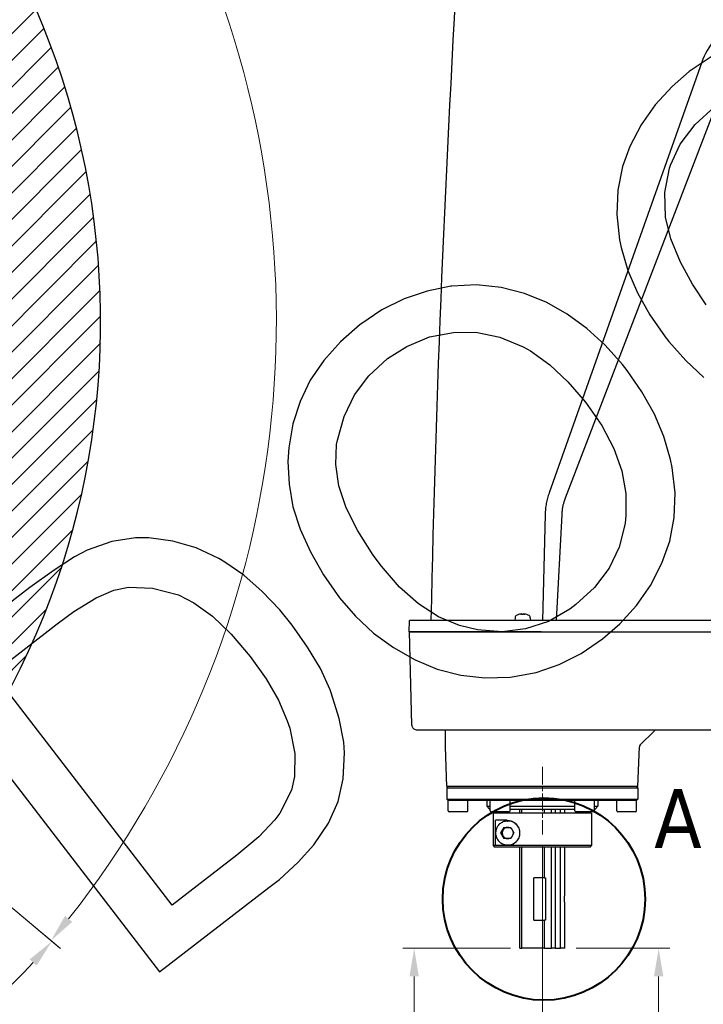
# Model space of a CAD drawing. Header units: millimetres. Extents: x 14 to 2347, y 26 to 1654.
# Tile 47 of 61: x 780 to 1023, y 599 to 949. Entities that reach past the tile are written whole.
import ezdxf

# ---------------------------------------------------------------- set-up
doc = ezdxf.new("R2010")
doc.units = ezdxf.units.MM
doc.header["$LTSCALE"] = 4
doc.linetypes.add('CHAIN', pattern=[0.3543, 0.2362, -0.0295, 0.0591, -0.0295])
doc.linetypes.add('LONG_DASH_DOTTED', pattern=[0.3001, 0.2362, -0.0295, 0.0049, -0.0295])
doc.layers.get('0').update_dxf_attribs({"lineweight": 25})
for name, color, linetype, lineweight in [('中心線(ISO)', 7, 'LONG_DASH_DOTTED', 9), ('可見邊線(ISO)', 7, 'Continuous', 30), ('標註(ISO)', 7, 'Continuous', 9), ('草圖幾何圖形(ISO)', 7, 'Continuous', 30), ('詳圖圓直線(ISO)', 7, 'Continuous', 40)]:
    doc.layers.add(name, color=color, linetype=linetype, lineweight=lineweight)
doc.layers.add('填充線', color=7, linetype='Continuous', lineweight=9, true_color=0x1e1e47)
doc.styles.add('temp', font='txt')
doc.styles.add('標示文字 (ISO)', font='tahoma.ttf')
doc.dimstyles.new('工研院N500', dxfattribs={"dimscale": 4, "dimtxt": 3, "dimasz": 2.5, "dimexe": 1, "dimexo": 1, "dimgap": 0.762, "dimtad": 1, "dimdec": 3, "dimrnd": 1e-08, "dimdsep": 46, "dimtxsty": 'temp', "dimcen": 0.09, "dimdle": 10, "dimclrd": 1, "dimclre": 1, "dimclrt": 7, "dimazin": 2, "dimtfac": 0.666667, "dimtdec": 3, "dimtmove": 0, "dimatfit": 3, "dimfxl": 1, "dimtolj": 1, "dimlwd": 15, "dimlwe": 15, "dimarcsym": 0})

# ---------------------------------------------------------------- blocks, each defined once
blk = doc.blocks.new('圖框 A2')
at = {"color": 9, "true_color": 0xc0c0c0}
for p, q in [((256.387, 233.873), (254.426, 232.57)), ((254.426, 232.57), (252.891, 231.25)), ((252.891, 231.25), (251.393, 229.614)), ((251.393, 229.614), (250.149, 227.828)), ((254.945, 227.867), (256.69, 229.452)), ((250.149, 227.828), (249.141, 225.914)), ((253.629, 226.129), (254.945, 227.867)), ((249.141, 225.914), (248.502, 224.146)), ((252.762, 224.255), (253.629, 226.129)), ((248.502, 224.146), (248.07, 222.021)), ((252.667, 223.975), (252.762, 224.255)), ((252.252, 221.828), (252.667, 223.975)), ((248.07, 222.021), (247.983, 219.851)), ((252.318, 219.638), (252.252, 221.828)), ((247.983, 219.851), (248.236, 217.598)), ((252.786, 217.688), (252.318, 219.638)), ((248.236, 217.598), (248.381, 216.917)), ((253.648, 215.629), (252.786, 217.688)), ((248.381, 216.917), (248.975, 214.892)), ((254.7, 213.681), (253.648, 215.629)), ((248.975, 214.892), (249.809, 212.914)), ((235.524, 213.601), (233.33, 213.496)), ((237.696, 213.377), (235.524, 213.601)), ((255.941, 211.845), (254.7, 213.681)), ((231.111, 213.063), (229.072, 212.355)), ((233.231, 213.489), (231.111, 213.063)), ((233.33, 213.496), (233.231, 213.489)), ((239.79, 212.852), (237.696, 213.377)), ((241.751, 212.052), (239.79, 212.852)), ((249.809, 212.914), (250.916, 210.939)), ((229.072, 212.355), (227.095, 211.384)), ((243.583, 211.015), (241.751, 212.052)), ((227.095, 211.384), (225.216, 210.109)), ((245.326, 209.737), (243.583, 211.015)), ((225.173, 210.076), (223.417, 208.551)), ((225.216, 210.109), (225.173, 210.076)), ((250.916, 210.939), (252.279, 208.99)), ((231.322, 208.985), (233.458, 209.389)), ((233.458, 209.389), (235.447, 209.404)), ((235.447, 209.404), (237.572, 208.972)), ((246.962, 208.239), (245.326, 209.737)), ((223.417, 208.551), (221.935, 206.893)), ((229.322, 208.135), (231.322, 208.985)), ((237.572, 208.972), (239.659, 208.097)), ((252.279, 208.99), (252.596, 208.579)), ((252.596, 208.579), (254.109, 206.883)), ((227.604, 207.053), (229.322, 208.135)), ((239.659, 208.097), (240.314, 207.739)), ((240.314, 207.739), (242.023, 206.505)), ((248.492, 206.521), (246.962, 208.239)), ((221.935, 206.893), (220.734, 205.141)), ((225.946, 205.535), (227.604, 207.053)), ((254.109, 206.883), (255.723, 205.368)), ((242.023, 206.505), (243.638, 204.99)), ((248.892, 206.002), (248.492, 206.521)), ((250.222, 204.096), (248.892, 206.002)), ((220.734, 205.141), (219.846, 203.25)), ((224.673, 203.83), (225.946, 205.535)), ((243.638, 204.99), (245.196, 203.19)), ((251.329, 202.121), (250.222, 204.096)), ((219.846, 203.25), (219.177, 201.253)), ((223.742, 201.906), (224.673, 203.83)), ((245.196, 203.19), (245.213, 203.169)), ((245.213, 203.169), (246.638, 201.095)), ((223.157, 199.801), (223.742, 201.906)), ((252.162, 200.143), (251.329, 202.121)), ((219.177, 201.253), (218.822, 199.117)), ((246.638, 201.095), (247.718, 199.065)), ((223.068, 199.423), (223.157, 199.801)), ((252.751, 198.08), (252.162, 200.143)), ((218.822, 199.117), (218.744, 197.92)), ((222.993, 197.641), (223.068, 199.423)), ((247.718, 199.065), (248.432, 197.064)), ((218.744, 197.92), (218.852, 195.9)), ((252.913, 197.378), (252.751, 198.08)), ((223.274, 195.754), (222.993, 197.641)), ((248.432, 197.064), (248.796, 195.069)), ((253.166, 195.124), (252.913, 197.378)), ((218.852, 195.9), (219.194, 193.888)), ((223.916, 193.801), (223.274, 195.754)), ((248.796, 195.069), (248.799, 193.14)), ((253.096, 192.933), (253.166, 195.124)), ((219.194, 193.888), (219.832, 191.897)), ((224.953, 191.738), (223.916, 193.801)), ((248.799, 193.14), (248.721, 192.391)), ((252.685, 190.824), (253.096, 192.933)), ((219.832, 191.897), (220.737, 189.871)), ((226.308, 189.576), (224.953, 191.738)), ((248.721, 192.391), (248.196, 190.297)), ((205.2, 191.109), (203.074, 190.782)), ((206.369, 191.113), (205.2, 191.109)), ((208.514, 190.835), (206.369, 191.113)), ((210.598, 190.233), (208.514, 190.835)), ((251.984, 188.87), (252.685, 190.824)), ((200.909, 190.011), (199.78, 189.418)), ((203.074, 190.782), (200.909, 190.011)), ((212.615, 189.27), (210.598, 190.233)), ((248.196, 190.297), (247.291, 188.428)), ((199.78, 189.418), (197.954, 188.253)), ((213.122, 188.97), (212.615, 189.27)), ((220.737, 189.871), (221.894, 187.831)), ((227.058, 188.602), (226.308, 189.576)), ((197.954, 188.253), (195.805, 186.701)), ((214.82, 187.796), (213.122, 188.97)), ((228.666, 186.737), (227.058, 188.602)), ((247.291, 188.428), (245.996, 186.707)), ((250.966, 186.88), (251.984, 188.87)), ((216.444, 186.358), (214.82, 187.796)), ((221.894, 187.831), (223.324, 185.795)), ((195.805, 186.701), (186.521, 179.551)), ((201.684, 185.782), (203.254, 186.474)), ((203.254, 186.474), (204.573, 186.731)), ((204.573, 186.731), (206.705, 186.649)), ((206.705, 186.649), (209.002, 186.039)), ((230.362, 185.251), (228.666, 186.737)), ((245.996, 186.707), (244.338, 185.189)), ((249.721, 185.094), (250.966, 186.88)), ((199.716, 184.576), (201.684, 185.782)), ((209.002, 186.039), (210.393, 185.352)), ((218.022, 184.711), (216.444, 186.358)), ((223.324, 185.795), (224.749, 184.169)), ((210.393, 185.352), (212.03, 184.165)), ((219.132, 183.36), (218.022, 184.711)), ((232.142, 184.105), (230.362, 185.251)), ((243.797, 184.772), (241.904, 183.694)), ((244.338, 185.189), (243.797, 184.772)), ((248.245, 183.474), (249.721, 185.094)), ((198.228, 183.465), (199.716, 184.576)), ((212.03, 184.165), (213.712, 182.564)), ((224.749, 184.169), (226.363, 182.654)), ((233.987, 183.32), (232.142, 184.105)), ((192.558, 179.098), (198.228, 183.465)), ((220.495, 181.41), (219.132, 183.36)), ((235.593, 182.936), (233.987, 183.32)), ((239.87, 183.023), (237.791, 182.767)), ((241.904, 183.694), (239.87, 183.023)), ((246.726, 182.132), (248.245, 183.474)), ((213.712, 182.564), (215.381, 180.575)), ((226.363, 182.654), (228.144, 181.371)), ((237.791, 182.767), (235.593, 182.936)), ((244.825, 180.841), (246.726, 182.132)), ((221.629, 179.491), (220.495, 181.41)), ((228.144, 181.371), (230.065, 180.265)), ((215.381, 180.575), (216.8, 178.599)), ((242.849, 179.87), (244.825, 180.841)), ((186.521, 179.551), (207.32, 152.544)), ((222.494, 177.606), (221.629, 179.491)), ((230.065, 180.265), (232.004, 179.448)), ((232.004, 179.448), (234.115, 178.901)), ((240.809, 179.162), (242.849, 179.87)), ((208.441, 158.475), (192.558, 179.098)), ((216.8, 178.599), (217.895, 176.684)), ((234.115, 178.901), (236.265, 178.661)), ((236.265, 178.661), (238.493, 178.722)), ((238.493, 178.722), (238.694, 178.774)), ((238.694, 178.774), (240.809, 179.162)), ((222.596, 177.34), (222.494, 177.606)), ((223.313, 175.065), (222.596, 177.34)), ((217.895, 176.684), (218.689, 174.848)), ((223.701, 172.95), (223.313, 175.065)), ((218.689, 174.848), (218.916, 174.195)), ((218.916, 174.195), (219.365, 171.955)), ((223.773, 172.006), (223.701, 172.95)), ((219.365, 171.955), (219.331, 169.895)), ((223.666, 169.683), (223.773, 172.006)), ((219.331, 169.895), (219.057, 168.684)), ((223.211, 167.677), (223.666, 169.683)), ((219.057, 168.684), (218.012, 166.639)), ((222.356, 165.743), (223.211, 167.677)), ((218.012, 166.639), (217.566, 166.054)), ((217.566, 166.054), (216.143, 164.544)), ((221.036, 163.831), (222.356, 165.743)), ((216.143, 164.544), (214.197, 162.908)), ((219.668, 162.295), (221.036, 163.831)), ((214.197, 162.908), (208.441, 158.475)), ((217.989, 160.76), (219.668, 162.295)), ((217.058, 160.043), (217.989, 160.76)), ((207.32, 152.544), (217.058, 160.043))]:
    blk.add_line(p, q, dxfattribs=at)
blk = doc.blocks.new('_DotSmall')
at = {"color": 0, "linetype": 'ByBlock', "const_width": 0.5}
blk.add_lwpolyline([(-0.0625, 0, 1), (0.0625, 0, 1)], format="xyb", close=True, dxfattribs=at)
blk = doc.blocks.new('*D41')
at = {"layer": 'Defpoints', "color": 0, "linetype": 'Continuous', "transparency": 16777216}
for p in [(1165.45, 675.84), (965.45, 659.04), (1165.45, 403.04)]:
    blk.add_point(p, dxfattribs=at)
at = {"layer": '標註(ISO)', "color": 1, "linetype": 'Continuous', "lineweight": 15, "transparency": 16777216}
for p, q in [((1165.45, 671.84), (1165.45, 399.04)), ((965.45, 655.04), (965.45, 399.04)), ((975.45, 403.04), (1165.45, 403.04))]:
    blk.add_line(p, q, dxfattribs=at)
at = {"layer": '標註(ISO)', "color": 1, "linetype": 'Continuous', "transparency": 16777216}
blk.add_solid([(975.45, 404.7), (975.45, 401.37), (965.45, 403.04)], dxfattribs=at)
at = {"layer": '標註(ISO)', "color": 1, "linetype": 'Continuous', "lineweight": 15, "transparency": 16777216, "xscale": 10, "yscale": 10, "zscale": 10}
blk.add_blockref('_DotSmall', (1165.45, 403.04), dxfattribs=at)
at = {"layer": '標註(ISO)', "color": 7, "linetype": 'Continuous', "lineweight": 18, "transparency": 16777216, "insert": (1053.29, 419.44), "char_height": 12, "attachment_point": 1, "style": 'temp'}
blk.add_mtext('\\A1;200', dxfattribs=at)
blk = doc.blocks.new('*D47')
at = {"layer": 'Defpoints', "color": 0, "linetype": 'Continuous', "transparency": 16777216}
for p in [(973.45, 618.54), (1006.82, 618.54), (1301.45, 494.04)]:
    blk.add_point(p, dxfattribs=at)
at = {"layer": '標註(ISO)', "color": 1, "linetype": 'Continuous', "lineweight": 15, "transparency": 16777216}
for p, q in [((977.45, 618.54), (1010.82, 618.54)), ((1006.82, 494.04), (1006.82, 608.54)), ((1297.45, 494.04), (1002.82, 494.04))]:
    blk.add_line(p, q, dxfattribs=at)
at = {"layer": '標註(ISO)', "color": 1, "linetype": 'Continuous', "transparency": 16777216}
blk.add_solid([(1005.15, 608.54), (1008.48, 608.54), (1006.82, 618.54)], dxfattribs=at)
at = {"layer": '標註(ISO)', "color": 1, "linetype": 'Continuous', "lineweight": 15, "transparency": 16777216, "xscale": 10, "yscale": 10, "zscale": 10, "rotation": 270}
blk.add_blockref('_DotSmall', (1006.82, 494.04), dxfattribs=at)
at = {"layer": '標註(ISO)', "color": 7, "linetype": 'Continuous', "lineweight": 18, "transparency": 16777216, "insert": (990.18, 538.88), "char_height": 12, "attachment_point": 1, "rotation": 90, "style": 'temp'}
blk.add_mtext('\\A1;124.5', dxfattribs=at)
blk = doc.blocks.new('*D48')
at = {"layer": 'Defpoints', "color": 0, "linetype": 'Continuous', "transparency": 16777216}
for p in [(958.17, 618.54), (919.87, 468.54), (957.45, 468.54)]:
    blk.add_point(p, dxfattribs=at)
at = {"layer": '標註(ISO)', "color": 1, "linetype": 'Continuous', "lineweight": 15, "transparency": 16777216}
for p, q in [((954.17, 618.54), (915.87, 618.54)), ((919.87, 608.54), (919.87, 478.54)), ((953.45, 468.54), (915.87, 468.54))]:
    blk.add_line(p, q, dxfattribs=at)
at = {"layer": '標註(ISO)', "color": 1, "linetype": 'Continuous', "transparency": 16777216}
for points in [[(918.2, 608.54), (921.53, 608.54), (919.87, 618.54)], [(918.2, 478.54), (921.53, 478.54), (919.87, 468.54)]]:
    blk.add_solid(points, dxfattribs=at)
at = {"layer": '標註(ISO)', "color": 7, "linetype": 'Continuous', "lineweight": 18, "transparency": 16777216, "insert": (903.23, 496.31), "char_height": 12, "attachment_point": 1, "rotation": 90, "style": 'temp'}
blk.add_mtext('\\A1;\\f新細明體|b0|i0;\\H12.0000;J3 stroke=150', dxfattribs=at)
blk = doc.blocks.new('2dDetail0')
at = {"layer": '詳圖圓直線(ISO)'}
blk.add_circle((113.139, 158.607), 8.993, dxfattribs=at)
at = {"layer": '詳圖圓直線(ISO)', "insert": (122.933, 163.133), "char_height": 5.25, "attachment_point": 7, "style": '標示文字 (ISO)'}
blk.add_mtext('A', dxfattribs=at)
blk = doc.blocks.new('*D75')
at = {"layer": 'Defpoints', "color": 0, "linetype": 'Continuous', "transparency": 16777216}
for p in [(528.15, 981.46), (870.28, 861.45), (528.15, 841.52), (635.61, 751.35)]:
    blk.add_point(p, dxfattribs=at)
at = {"layer": '標註(ISO)', "color": 1, "linetype": 'Continuous', "lineweight": 15, "transparency": 16777216}
for p, q in [((528.15, 985.46), (528.15, 1188.23)), ((638.68, 748.78), (793.75, 618.66))]:
    blk.add_line(p, q, dxfattribs=at)
blk.add_arc((528.15, 841.52), 342.71, 321.6719, 88.3281, dxfattribs=at)
at = {"layer": '標註(ISO)', "color": 1, "linetype": 'Continuous', "transparency": 16777216}
for points in [[(538.13, 1182.42), (538.18, 1185.75), (528.15, 1184.23)], [(798.29, 627.93), (795.7, 630.04), (790.68, 621.23)]]:
    blk.add_solid(points, dxfattribs=at)
at = {"layer": '標註(ISO)', "color": 7, "linetype": 'Continuous', "lineweight": 18, "transparency": 16777216, "insert": (847.89, 1005.57), "char_height": 12, "attachment_point": 1, "rotation": 295, "style": 'temp'}
blk.add_mtext('\\A1;130°', dxfattribs=at)
blk = doc.blocks.new('*D79')
at = {"layer": 'Defpoints', "color": 0, "linetype": 'Continuous', "transparency": 16777216}
for p in [(635.61, 751.35), (637.22, 750), (598.37, 706.96), (600.39, 551.59)]:
    blk.add_point(p, dxfattribs=at)
at = {"layer": '標註(ISO)', "color": 1, "linetype": 'Continuous', "lineweight": 15, "transparency": 16777216}
for p, q in [((640.29, 747.43), (794.06, 618.4)), ((595.8, 703.9), (502.66, 592.9))]:
    blk.add_line(p, q, dxfattribs=at)
blk.add_arc((635.61, 751.35), 202.84, 232.825, 317.175, dxfattribs=at)
at = {"layer": '標註(ISO)', "color": 1, "linetype": 'Continuous', "transparency": 16777216}
for points in [[(783.13, 614.57), (785.63, 612.37), (791, 620.97)], [(512.01, 588.43), (514.09, 591.03), (505.23, 595.97)]]:
    blk.add_solid(points, dxfattribs=at)
at = {"layer": '標註(ISO)', "color": 7, "linetype": 'Continuous', "lineweight": 18, "transparency": 16777216, "insert": (643.57, 545.37), "char_height": 12, "attachment_point": 1, "rotation": 5, "style": 'temp'}
blk.add_mtext('\\A1;90°', dxfattribs=at)

msp = doc.modelspace()

# ---------------------------------------------------------------- hatches: boundary and pattern name
at = {"layer": '填充線'}
h = msp.add_hatch(dxfattribs=at)
h.set_pattern_fill('ANSI31', color=256, scale=53.34, style=0)
h.set_pattern_definition([(45, (-13.047, 389.5956), (-4.714634, 4.714634), [])])
edge = h.paths.add_edge_path()
edge.add_arc((421.12008, 751.35132), 140, 73.4166874, 220)
edge.add_arc((528.3663, 841.34159), 280, -40, 220, ccw=False)
edge.add_arc((635.61252, 751.35132), 140, 320, 466.5833126)
edge.add_arc((528.3663, 841.34159), 80.5, 33.2916563, 146.7083437)

# ---------------------------------------------------------------- linework, layer by layer
at = {"layer": '中心線(ISO)', "linetype": 'CHAIN', "ltscale": 6.667144}
msp.add_line((965.45406, 683.03585), (965.45406, 659.03585), dxfattribs=at)
at = {"layer": '可見邊線(ISO)'}
for p, q in [((1022.14838, 933.60672), (967.87135, 780.4894)), ((1031.92421, 930.62949), (973.57734, 778.63069)), ((966.4433, 772.79197), (965.45328, 735.03586)), ((972.3414, 772.81608), (970.36143, 735.03586)), ((955.74052, 736.02403), (955.65406, 735.03586)), ((957.0422, 737.22097), (957.02482, 737.22097)), ((958.7808, 737.22097), (958.12732, 737.22097)), ((958.25142, 737.38821), (958.26606, 737.22097)), ((958.6567, 737.38821), (958.64207, 737.22097)), ((959.88331, 737.22097), (959.86593, 737.22097)), ((961.16761, 736.02403), (961.25406, 735.03586)), ((918.15092, 731.03587), (918.2519, 735.03586)), ((1077.91902, 735.03586), (964.98384, 735.03586)), ((919.06958, 697.9835), (918.20407, 731.03585)), ((920.20372, 731.03585), (920.20373, 731.03587)), ((964.98384, 731.03587), (1077.9075, 731.03587)), ((965.02543, 731.03585), (1077.96063, 731.03585)), ((1078.2758, 696.03585), (965.3406, 696.03585)), ((1000.23918, 690.82097), (1005.16117, 695.74296)), ((931.45406, 676.03585), (930.96123, 690.14876)), ((999.45406, 676.03585), (999.9469, 690.14876)), ((931.95406, 676.03585), (931.45406, 675.53585)), ((999.45406, 676.03585), (931.45406, 676.03585)), ((998.95406, 676.03585), (999.45406, 675.53585)), ((931.45406, 675.53585), (999.45406, 675.53585)), ((931.45406, 675.53585), (931.45406, 671.53585)), ((999.45406, 675.53585), (999.45406, 671.53585)), ((931.45406, 671.53585), (999.45406, 671.53585)), ((931.95406, 671.03585), (931.45406, 671.53585)), ((948.70406, 671.03585), (931.95406, 671.03585)), ((931.95406, 667.43585), (931.95406, 671.03585)), ((938.95406, 667.43585), (938.95406, 671.03585)), ((945.70406, 671.03585), (945.70406, 669.03585)), ((945.70406, 669.03585), (946.95406, 669.03585)), ((946.70406, 668.03585), (945.70406, 669.03585)), ((946.95406, 667.43585), (946.95406, 671.03585)), ((982.20406, 671.03585), (948.70406, 671.03585)), ((953.95406, 667.43585), (953.95406, 671.03585)), ((953.95406, 669.03585), (976.95406, 669.03585)), ((976.95406, 667.43585), (976.95406, 671.03585)), ((998.95406, 671.03585), (982.20406, 671.03585)), ((983.95406, 667.43585), (983.95406, 671.03585)), ((983.95406, 669.03585), (985.20406, 669.03585)), ((984.20406, 668.03585), (985.20406, 669.03585)), ((985.20406, 671.03585), (985.20406, 669.03585)), ((991.95406, 667.43585), (991.95406, 671.03585)), ((998.95406, 671.03585), (999.45406, 671.53585)), ((998.95406, 667.43585), (998.95406, 671.03585)), ((938.55406, 667.03585), (932.35406, 667.03585)), ((946.70406, 668.03585), (946.95406, 668.03585)), ((953.55406, 667.03585), (947.35406, 667.03585)), ((982.95406, 666.53585), (947.95431, 666.53585)), ((947.95431, 666.53585), (947.95431, 664.53585)), ((953.95406, 668.03585), (976.95406, 668.03585)), ((957.45406, 666.53585), (957.45406, 668.03585)), ((957.49223, 666.53585), (957.49223, 668.03585)), ((958.16865, 666.53585), (958.16865, 668.03585)), ((966.2346, 666.53585), (966.2346, 668.03585)), ((968.75902, 666.53585), (968.75902, 668.03585)), ((970.11094, 666.53585), (970.11094, 668.03585)), ((971.95894, 666.53585), (971.95894, 668.03585)), ((973.45406, 666.53585), (973.45406, 668.03585)), ((983.55406, 667.03585), (977.35406, 667.03585)), ((982.95406, 666.53585), (982.95406, 664.53585)), ((983.95406, 668.03585), (984.20406, 668.03585)), ((998.55406, 667.03585), (992.35406, 667.03585)), ((947.95431, 664.53585), (947.95431, 655.03585)), ((948.80101, 655.03585), (948.80101, 664.03585)), ((952.98407, 664.03585), (948.80101, 664.03585)), ((953.06812, 663.78585), (953.23716, 663.78585)), ((982.95406, 664.53585), (982.95406, 655.03585)), ((950.74157, 659.53585), (951.89546, 661.53585)), ((951.89546, 657.53585), (950.74157, 659.53585)), ((950.85801, 659.53585), (950.74157, 659.53585)), ((950.85801, 659.53585), (951.43496, 660.53585)), ((951.43496, 658.53585), (950.85801, 659.53585)), ((951.43496, 660.53585), (952.0119, 661.53585)), ((952.0119, 657.53585), (951.43496, 658.53585)), ((951.89546, 661.53585), (954.20323, 661.53585)), ((954.20323, 661.53585), (955.35711, 659.53585)), ((955.35711, 659.53585), (954.20323, 657.53585)), ((947.95431, 655.03585), (948.45443, 654.53585)), ((948.80101, 655.03585), (947.95431, 655.03585)), ((952.98407, 655.03585), (948.80101, 655.03585)), ((954.20323, 657.53585), (951.89546, 657.53585)), ((982.95406, 655.03585), (952.98407, 655.03585)), ((953.06812, 655.28585), (953.23716, 655.28585)), ((982.45406, 654.53585), (982.95406, 655.03585)), ((982.45406, 654.53585), (948.45443, 654.53585)), ((957.45406, 618.53585), (957.45406, 654.53585)), ((957.49223, 618.53585), (957.49223, 654.53585)), ((958.16865, 618.53585), (958.16865, 654.53585)), ((966.2346, 643.53585), (966.2346, 654.53585)), ((968.75902, 618.53585), (968.75902, 654.53585)), ((970.11094, 618.53585), (970.11094, 654.53585)), ((971.95894, 618.53585), (971.95894, 654.53585)), ((973.45406, 637.53585), (973.45406, 654.53585)), ((966.2346, 643.53585), (962.41433, 643.53585)), ((962.41433, 628.53585), (962.41433, 643.53585)), ((966.2346, 643.53585), (966.62163, 643.53585)), ((966.62163, 643.53585), (966.62163, 628.53585)), ((973.45406, 618.53585), (973.45406, 634.53585)), ((962.41433, 628.53585), (966.2346, 628.53585)), ((966.2346, 618.53585), (966.2346, 628.53585)), ((966.62163, 628.53585), (966.2346, 628.53585)), ((957.49223, 618.53585), (957.45406, 618.53585)), ((957.49223, 618.53585), (958.16865, 618.53585)), ((966.2346, 618.53585), (958.16865, 618.53585)), ((966.2346, 618.53585), (968.75902, 618.53585)), ((970.11094, 618.53585), (968.75902, 618.53585)), ((970.11094, 618.53585), (971.95894, 618.53585)), ((973.45406, 618.53585), (971.95894, 618.53585))]:
    msp.add_line(p, q, dxfattribs=at)
for centre, radius, start, end in [((956.93595, 735.91944), 1.2, 113.5471372, 175), ((958.45406, 732.43586), 5, 107.1011383, 113.5471372), ((957.02482, 737.08137), 0.1396, 90, 107.1011383), ((959.88331, 737.08137), 0.1396, 72.8988617, 90), ((958.45406, 732.43586), 5, 66.4528628, 72.8988617), ((959.97217, 735.91944), 1.2, 5, 66.4528628), ((1005.86828, 695.03585), 1, 90, 135), ((929.96184, 690.11386), 1, 2, 7.1496214), ((1000.94629, 690.11386), 1, 135, 178), ((932.35406, 667.43585), 0.4, 180, 270), ((938.55406, 667.43585), 0.4, 270, 0), ((947.35406, 667.43585), 0.4, 180, 270), ((953.55406, 667.43585), 0.4, 270, 0), ((977.35406, 667.43585), 0.4, 180, 270), ((983.55406, 667.43585), 0.4, 270, 0), ((992.35406, 667.43585), 0.4, 180, 270), ((998.55406, 667.43585), 0.4, 270, 0)]:
    msp.add_arc(centre, radius, start, end, dxfattribs=at)
for centre, major_axis, ratio, start_param, end_param in [((958.3852, 732.46742), (2.07777, 4.5334), 0.97787644, 0.566475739, 0.720411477), ((957.99121, 732.56366), (1.31632, 4.76714), 0.757863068, 0.324226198, 0.446309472), ((959.01184, 732.56366), (-1.10454, 4.82061), 0.628879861, 6.25801552, 6.380098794), ((957.86025, 737.64644), (0.13091, -0.95571), 0.095977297, 1.278733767, 1.297120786), ((958.80818, 732.46742), (-0.44271, 4.96718), 0.190161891, 0.128185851, 0.282121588), ((958.09994, 732.46742), (0.44271, 4.96718), 0.190161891, 6.001063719, 6.154999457), ((958.91691, 732.56366), (-1.31632, 4.76714), 0.757863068, 5.836875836, 5.958959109), ((959.04787, 737.64644), (0.13091, 0.95571), 0.095977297, 1.84447186, 1.862858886), ((957.89628, 732.56366), (1.10454, 4.82061), 0.628879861, 6.186271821, 6.308355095), ((958.52292, 732.46742), (2.07777, -4.5334), 0.97787644, 2.421181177, 2.575116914), ((953.23716, 659.53585), (0, 4.25), 0.999294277, 5.503343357, 6.283185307), ((953.16579, 659.53585), (0, -2), 0.999294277, 4.188790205, 5.235987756), ((953.16579, 659.53585), (0, 2), 0.999294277, 0, 1.047197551), ((953.16579, 659.53585), (0, -2), 0.999294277, 5.235987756, 6.283185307), ((953.16579, 659.53585), (0, 2), 0.999294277, 5.555009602, 6.283185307), ((953.16579, 659.53585), (0, 2), 0.999294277, 4.507812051, 4.91696591), ((953.16579, 659.53585), (0, -2), 0.999294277, 0, 0.728175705), ((953.23716, 659.53585), (0, -4.25), 0.999294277, 0, 0.779841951)]:
    msp.add_ellipse(centre, major_axis=major_axis, ratio=ratio, start_param=start_param, end_param=end_param, dxfattribs=at)
for points in [[(935.816, 979.954), (931.00007, 897.65861), (927.5123, 816.29044), (925.84263, 735.03586)], [(958.12001, 737.2148), (958.12219, 737.21887), (958.12484, 737.22097), (958.12732, 737.22097)], [(958.7808, 737.22097), (958.78329, 737.22097), (958.78594, 737.21887), (958.78812, 737.2148)]]:
    msp.add_open_spline(points, degree=3, dxfattribs=at)
for points, knots in [([(1033.77197, 947.21899), (1031.08599, 945.7583), (1028.68504, 943.81445), (1024.70875, 939.15873), (1023.17046, 936.49003), (1022.14838, 933.60672)], [-1.836601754, -1.836601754, -1.836601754, -1.836601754, -0.917800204, -0.917800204, 0, 0, 0, 0]), ([(967.87135, 780.4894), (967.65246, 779.8719), (967.45792, 779.24603), (967.11845, 777.98037), (966.97366, 777.34113), (966.73462, 776.05267), (966.64048, 775.404), (966.50337, 774.1008), (966.46047, 773.44683), (966.4433, 772.79197)], [-0.7862816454, -0.7862816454, -0.7862816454, -0.7862816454, -0.5897217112, -0.5897217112, -0.3931611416, -0.3931611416, -0.1965805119, -0.1965805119, -0.000001, -0.000001, -0.000001, -0.000001]), ([(973.57734, 778.63069), (973.48808, 778.39815), (973.4032, 778.16395), (973.32309, 777.92796), (973.24183, 777.6886), (973.16548, 777.4474), (973.09391, 777.20491), (973.05694, 777.07965), (973.02124, 776.95404), (972.98685, 776.82815), (972.94328, 776.66869), (972.90177, 776.50862), (972.86235, 776.348), (972.77017, 775.97229), (972.68952, 775.59363), (972.62047, 775.21305), (972.59861, 775.09256), (972.57792, 774.97187), (972.55839, 774.85103), (972.53092, 774.681), (972.50575, 774.51051), (972.48291, 774.33966), (972.45592, 774.1378), (972.4322, 773.93545), (972.4117, 773.73286), (972.39787, 773.59616), (972.38551, 773.45934), (972.37466, 773.32241), (972.36131, 773.15377), (972.35026, 772.98495), (972.3414, 772.81608)], [0, 0, 0, 0, 0.125235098, 0.125235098, 0.125235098, 0.252264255, 0.252264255, 0.252264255, 0.317883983, 0.317883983, 0.317883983, 0.400991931, 0.400991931, 0.400991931, 0.595395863, 0.595395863, 0.595395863, 0.656947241, 0.656947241, 0.656947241, 0.743556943, 0.743556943, 0.743556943, 0.845893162, 0.845893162, 0.845893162, 0.914950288, 0.914950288, 0.914950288, 1, 1, 1, 1]), ([(957.75933, 737.38308), (957.78285, 737.38656), (957.80885, 737.39002), (957.85873, 737.39582), (957.88261, 737.39816), (957.92208, 737.40126), (957.94039, 737.40224), (957.96825, 737.40259), (957.9778, 737.40195), (957.983, 737.40056), (957.98351, 737.4004), (957.98395, 737.40023)], [0, 0, 0, 0, 0.0072458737, 0.0072458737, 0.01449174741, 0.01449174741, 0.02163287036, 0.02163287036, 0.02877399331, 0.02877399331, 0.02964108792, 0.02964108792, 0.02964108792, 0.02964108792]), ([(958.08798, 737.40023), (958.10322, 737.40113), (958.11854, 737.40179), (958.15642, 737.4027), (958.17774, 737.40246), (958.21159, 737.40068), (958.22634, 737.39902), (958.24609, 737.39438), (958.25109, 737.3914), (958.25158, 737.38667), (958.2506, 737.38492), (958.24835, 737.38308)], [0.01721411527, 0.01721411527, 0.01721411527, 0.01721411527, 0.0216673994, 0.0216673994, 0.02880821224, 0.02880821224, 0.03599020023, 0.03599020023, 0.04317218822, 0.04317218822, 0.04682396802, 0.04682396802, 0.04682396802, 0.04682396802]), ([(958.65977, 737.38308), (958.65551, 737.38656), (958.6556, 737.39002), (958.66623, 737.39582), (958.67677, 737.39816), (958.70382, 737.40126), (958.72203, 737.40224), (958.76424, 737.40259), (958.78824, 737.40195), (958.81438, 737.40056), (958.81725, 737.4004), (958.82014, 737.40023)], [0, 0, 0, 0, 0.0072458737, 0.0072458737, 0.01449174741, 0.01449174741, 0.02163287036, 0.02163287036, 0.02877399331, 0.02877399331, 0.02964108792, 0.02964108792, 0.02964108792, 0.02964108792]), ([(958.92417, 737.40023), (958.9265, 737.40113), (958.93075, 737.40179), (958.94655, 737.4027), (958.96114, 737.40246), (958.99476, 737.40068), (959.01609, 737.39902), (959.06275, 737.39438), (959.08808, 737.3914), (959.12388, 737.38667), (959.13636, 737.38492), (959.14879, 737.38308)], [0.01721411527, 0.01721411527, 0.01721411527, 0.01721411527, 0.0216673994, 0.0216673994, 0.02880821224, 0.02880821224, 0.03599020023, 0.03599020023, 0.04317218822, 0.04317218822, 0.04682396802, 0.04682396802, 0.04682396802, 0.04682396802]), ([(964.98384, 735.03586), (953.93131, 735.03586), (945.49333, 735.03586), (935.97229, 735.03586), (932.47176, 735.03586), (927.42958, 735.03586), (924.02369, 735.03586), (919.31193, 735.03586), (918.25094, 735.03586), (918.25184, 735.03586)], [0, 0, 0, 0, 3.336009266, 3.336009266, 8.065741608, 8.065741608, 12.140177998, 12.140177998, 16.239808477, 16.239808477, 16.239808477, 16.239808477]), ([(964.98384, 731.03587), (953.38826, 731.03587), (944.65633, 731.03587), (936.41229, 731.03587), (932.86618, 731.03587), (927.93844, 731.03587), (924.33763, 731.03587), (919.10526, 731.03587), (918.15092, 731.03587), (918.15092, 731.03587)], [0, 0, 0, 0, 3.499919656, 3.499919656, 10.726706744, 10.726706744, 16.550802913, 16.550802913, 23.0180416, 23.0180416, 23.0180416, 23.0180416]), ([(918.20407, 731.03585), (918.20408, 731.03585), (918.40256, 731.03585), (918.79941, 731.03585), (918.80578, 731.03585), (918.81195, 731.03585), (918.81868, 731.03585), (919.03073, 731.03585), (919.29463, 731.03585), (919.61031, 731.03585), (919.61532, 731.03585), (919.62011, 731.03585), (919.62538, 731.03585), (919.78357, 731.03585), (919.95393, 731.03585), (920.13638, 731.03585), (920.14854, 731.03585), (920.16035, 731.03585), (920.17303, 731.03585), (920.3632, 731.03585), (920.56574, 731.03585), (920.78061, 731.03585), (920.79494, 731.03585), (920.80868, 731.03585), (920.82375, 731.03585), (921.291, 731.03585), (921.8204, 731.03585), (922.41188, 731.03585), (922.43096, 731.03585), (922.44933, 731.03585), (922.46932, 731.03585), (923.02883, 731.03585), (923.65126, 731.03585), (924.33656, 731.03585), (924.43446, 731.03585), (924.53269, 731.03585), (924.63411, 731.03585), (924.98909, 731.03585), (925.36184, 731.03585), (925.75222, 731.03585), (925.80799, 731.03585), (925.86538, 731.03585), (925.92061, 731.03585), (926.30725, 731.03585), (926.71217, 731.03585), (927.13534, 731.03585), (927.19579, 731.03585), (927.25734, 731.03585), (927.31781, 731.03585), (927.77133, 731.03585), (928.23807, 731.03585), (928.71799, 731.03585), (928.74998, 731.03585), (928.78106, 731.03585), (928.81415, 731.03585), (929.31043, 731.03585), (929.81004, 731.03585), (930.31294, 731.03585), (930.34646, 731.03585), (930.37883, 731.03585), (930.41356, 731.03585), (931.38594, 731.03585), (932.41755, 731.03585), (933.50832, 731.03585), (933.66414, 731.03585), (933.82287, 731.03585), (933.97941, 731.03585), (934.58601, 731.03585), (935.21731, 731.03585), (935.87325, 731.03585), (935.89441, 731.03585), (935.91654, 731.03585), (935.9368, 731.03585), (936.56478, 731.03585), (937.21808, 731.03585), (937.89668, 731.03585), (937.91857, 731.03585), (937.94151, 731.03585), (937.96243, 731.03585), (938.61074, 731.03585), (939.28261, 731.03585), (939.97804, 731.03585), (940.00047, 731.03585), (940.02404, 731.03585), (940.04541, 731.03585), (940.70775, 731.03585), (941.39549, 731.03585), (942.1086, 731.03585), (942.13161, 731.03585), (942.15574, 731.03585), (942.17769, 731.03585), (942.85809, 731.03585), (943.55956, 731.03585), (944.28209, 731.03585), (944.3054, 731.03585), (944.32982, 731.03585), (944.35208, 731.03585), (944.97556, 731.03585), (945.61772, 731.03585), (946.27858, 731.03585), (946.37299, 731.03585), (946.46986, 731.03585), (946.56295, 731.03585), (948.05233, 731.03585), (949.55555, 731.03585), (951.07529, 731.03585), (952.40507, 731.03585), (953.7416, 731.03585), (955.08489, 731.03585), (955.27679, 731.03585), (955.46684, 731.03585), (955.661, 731.03585), (958.76754, 731.03585), (961.88902, 731.03585), (965.02543, 731.03585)], [0.5007167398, 0.5007167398, 0.5007167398, 0.5007167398, 0.5615234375, 0.5615234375, 0.5615234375, 0.5625, 0.5625, 0.5625, 0.5932617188, 0.5932617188, 0.5932617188, 0.59375, 0.59375, 0.59375, 0.6083984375, 0.6083984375, 0.6083984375, 0.609375, 0.609375, 0.609375, 0.6240234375, 0.6240234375, 0.6240234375, 0.625, 0.625, 0.625, 0.6552734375, 0.6552734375, 0.6552734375, 0.65625, 0.65625, 0.65625, 0.68359375, 0.68359375, 0.68359375, 0.6875, 0.6875, 0.6875, 0.701171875, 0.701171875, 0.701171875, 0.703125, 0.703125, 0.703125, 0.716796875, 0.716796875, 0.716796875, 0.71875, 0.71875, 0.71875, 0.7333984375, 0.7333984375, 0.7333984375, 0.734375, 0.734375, 0.734375, 0.7490234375, 0.7490234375, 0.7490234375, 0.75, 0.75, 0.75, 0.77734375, 0.77734375, 0.77734375, 0.78125, 0.78125, 0.78125, 0.7963867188, 0.7963867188, 0.7963867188, 0.796875, 0.796875, 0.796875, 0.8120117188, 0.8120117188, 0.8120117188, 0.8125, 0.8125, 0.8125, 0.8276367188, 0.8276367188, 0.8276367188, 0.828125, 0.828125, 0.828125, 0.8432617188, 0.8432617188, 0.8432617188, 0.84375, 0.84375, 0.84375, 0.8588867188, 0.8588867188, 0.8588867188, 0.859375, 0.859375, 0.859375, 0.873046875, 0.873046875, 0.873046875, 0.875, 0.875, 0.875, 0.90625, 0.90625, 0.90625, 0.93359375, 0.93359375, 0.93359375, 0.9375, 0.9375, 0.9375, 1, 1, 1, 1]), ([(921.06889, 696.03585), (920.94256, 696.03585), (920.8145, 696.04804), (920.48282, 696.11206), (920.2797, 696.18609), (919.91125, 696.39136), (919.74141, 696.52513), (919.45552, 696.83522), (919.33596, 697.01535), (919.13859, 697.44896), (919.07653, 697.71806), (919.06958, 697.9835)], [0, 0, 0, 0, 0.0380737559, 0.0380737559, 0.101339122, 0.101339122, 0.1646044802, 0.1646044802, 0.2278698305, 0.2278698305, 0.307529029, 0.307529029, 0.307529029, 0.307529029]), ([(965.3406, 696.03585), (962.34924, 696.03585), (959.40005, 696.03585), (956.49069, 696.03585), (955.03601, 696.03585), (953.5913, 696.03585), (952.15652, 696.03585), (950.72173, 696.03585), (949.2936, 696.03585), (947.88646, 696.03585), (946.47932, 696.03585), (945.09136, 696.03585), (943.729, 696.03585), (942.36664, 696.03585), (941.02975, 696.03585), (939.72843, 696.03585), (938.42711, 696.03585), (937.15964, 696.03585), (935.94457, 696.03585), (934.7295, 696.03585), (933.5984, 696.03585), (932.54903, 696.03585), (932.02434, 696.03585), (931.51986, 696.03585), (931.03212, 696.03585), (930.78825, 696.03585), (930.54835, 696.03585), (930.31226, 696.03585), (930.07618, 696.03585), (929.84394, 696.03585), (929.61555, 696.03585), (929.15877, 696.03585), (928.71778, 696.03585), (928.29421, 696.03585), (927.87064, 696.03585), (927.46315, 696.03585), (927.07912, 696.03585), (926.31107, 696.03585), (925.63442, 696.03585), (925.04219, 696.03585), (924.44997, 696.03585), (923.94174, 696.03585), (923.50377, 696.03585), (923.28479, 696.03585), (923.08325, 696.03585), (922.89747, 696.03585), (922.71168, 696.03585), (922.54211, 696.03585), (922.38824, 696.03585), (922.08051, 696.03585), (921.83382, 696.03585), (921.63887, 696.03585), (921.25404, 696.03585), (921.06889, 696.03585), (921.06889, 696.03585)], [0, 0, 0, 0, 0.00897255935, 0.00897255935, 0.00897255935, 0.01345883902, 0.01345883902, 0.01345883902, 0.0179451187, 0.0179451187, 0.0179451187, 0.02243139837, 0.02243139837, 0.02243139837, 0.02691767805, 0.02691767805, 0.02691767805, 0.03140395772, 0.03140395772, 0.03140395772, 0.03589023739, 0.03589023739, 0.03589023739, 0.03813337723, 0.03813337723, 0.03813337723, 0.03925494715, 0.03925494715, 0.03925494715, 0.04037651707, 0.04037651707, 0.04037651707, 0.04261965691, 0.04261965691, 0.04261965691, 0.04486279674, 0.04486279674, 0.04486279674, 0.04934907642, 0.04934907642, 0.04934907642, 0.05383535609, 0.05383535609, 0.05383535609, 0.05607849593, 0.05607849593, 0.05607849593, 0.05832163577, 0.05832163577, 0.05832163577, 0.06280791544, 0.06280791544, 0.06280791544, 0.0716634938, 0.0716634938, 0.0716634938, 0.0716634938]), ([(930.95406, 696.03585), (930.95406, 696.03585), (930.95406, 695.99385), (930.95406, 695.8777), (930.95406, 695.8183), (930.95406, 695.74296)], [0.2170081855, 0.2170081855, 0.2170081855, 0.2170081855, 0.3041262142, 0.3041262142, 0.3514962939, 0.3514962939, 0.3514962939, 0.3514962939]), ([(930.95406, 690.82097), (930.95406, 690.74915), (930.95406, 690.66044), (930.95406, 690.51734), (930.95406, 690.44412), (930.95406, 690.30738), (930.95406, 690.23833), (930.95406, 690.23833)], [1.8936159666, 1.8936159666, 1.8936159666, 1.8936159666, 2.0544357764, 2.0544357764, 2.1840885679, 2.1840885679, 2.3137413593, 2.3137413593, 2.3137413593, 2.3137413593]), ([(953.06812, 663.78585), (952.61511, 663.78585), (952.16217, 663.71272), (951.30212, 663.42755), (950.89516, 663.21557), (950.1684, 662.67418), (949.84873, 662.34486), (949.32902, 661.60218), (949.12909, 661.18894), (948.86924, 660.32034), (948.80937, 659.86512), (948.83578, 658.95879), (948.92207, 658.50782), (949.23209, 657.65581), (949.45578, 657.2549), (950.01792, 656.54375), (950.35628, 656.23362), (951.11343, 655.73554), (951.53209, 655.54766), (952.32747, 655.3346), (952.69778, 655.28585), (953.06812, 655.28585)], [0, 0, 0, 0, 0.319949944, 0.319949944, 0.639909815, 0.639909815, 0.959895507, 0.959895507, 1.279912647, 1.279912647, 1.599954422, 1.599954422, 1.920004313, 1.920004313, 2.240042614, 2.240042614, 2.560054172, 2.560054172, 2.880034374, 2.880034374, 3.141592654, 3.141592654, 3.141592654, 3.141592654]), ([(952.98407, 664.03585), (953.48392, 664.03585), (954.05971, 663.94073), (955.18794, 663.46914), (955.73846, 663.09029), (956.52479, 662.22799), (956.83773, 661.74597), (957.25834, 660.67669), (957.36544, 660.0896), (957.36544, 659.53585)], [0.9549088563, 0.9549088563, 0.9549088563, 0.9549088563, 1.1686437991, 1.1686437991, 1.3823787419, 1.3823787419, 1.5485035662, 1.5485035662, 1.7146283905, 1.7146283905, 1.7146283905, 1.7146283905]), ([(957.36544, 659.53585), (957.36544, 658.9821), (957.25834, 658.39501), (956.83773, 657.32573), (956.52479, 656.84372), (955.73846, 655.98142), (955.18794, 655.60257), (954.05971, 655.13097), (953.48392, 655.03585), (952.98407, 655.03585)], [1.7146283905, 1.7146283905, 1.7146283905, 1.7146283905, 1.8807532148, 1.8807532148, 2.0468780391, 2.0468780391, 2.2606129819, 2.2606129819, 2.4743479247, 2.4743479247, 2.4743479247, 2.4743479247]), ([(973.45406, 634.53585), (973.45406, 634.53585), (973.44714, 634.5781), (973.42315, 634.74315), (973.40649, 634.86579), (973.37654, 635.13768), (973.36121, 635.30437), (973.33987, 635.66372), (973.33413, 635.85639), (973.33413, 636.03585), (973.33413, 636.21531), (973.33987, 636.40798), (973.36121, 636.76734), (973.37654, 636.93403), (973.40649, 637.20591), (973.42315, 637.32856), (973.44714, 637.49361), (973.45406, 637.53585), (973.45406, 637.53585)], [0.6524576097, 0.6524576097, 0.6524576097, 0.6524576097, 0.7073624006, 0.7073624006, 0.7622671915, 0.7622671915, 0.8161053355, 0.8161053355, 0.8699434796, 0.8699434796, 0.8699434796, 0.9237816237, 0.9237816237, 0.9776197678, 0.9776197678, 1.0325245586, 1.0325245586, 1.0874293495, 1.0874293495, 1.0874293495, 1.0874293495])]:
    msp.add_open_spline(points, degree=3, knots=knots, dxfattribs=at)
msp.add_rational_spline([(930.95406, 695.74296), (930.95406, 691.72863), (930.95406, 690.82097)], [1, 1.02152803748, 1], degree=2, dxfattribs=at)
at = {"layer": '草圖幾何圖形(ISO)'}
msp.add_arc((528.3663, 841.34159), 280, 320, 220, dxfattribs=at)

# ---------------------------------------------------------------- block references
at = {"xscale": 4, "yscale": 4, "zscale": 4}
msp.add_blockref('圖框 A2', (0, 0), dxfattribs=at)
at = {"layer": '詳圖圓直線(ISO)', "xscale": 4, "yscale": 4, "zscale": 4}
msp.add_blockref('2dDetail0', (513.46308, 1.61178), dxfattribs=at)

# ---------------------------------------------------------------- dimensions: what is measured, and where the dimension line sits
at = {"layer": '標註(ISO)', "color": 1, "linetype": 'Continuous', "lineweight": 18, "true_color": 0xff0000}
for base, center, p1, p2, override, picture, middle in [((870.28014, 861.44803), (528.15208, 841.52134), (635.61252, 751.35132), (528.15208, 981.46331), {"dimgap": 0.762, "dimadec": 2, "dimtol": 0, "dimlim": 0, "dimtp": 0, "dimtm": 0, "dimtdec": 3}, '*D75', (838.75089, 986.35594)), ((600.38981, 551.59342), (635.61252, 751.35132), (598.3663, 706.96301), (637.22121, 750.00147), {"dimgap": 0.762, "dimtad": 2, "dimadec": 2, "dimtol": 0, "dimlim": 0, "dimtp": 0, "dimtm": 0, "dimtdec": 3}, '*D79', (653.29115, 549.2837))]:
    dim = msp.add_angular_dim_3p(base=base, center=center, p1=p1, p2=p2, dimstyle='工研院N500', override=override, dxfattribs=at)
    dim.commit()
    dim.dimension.update_dxf_attribs({"geometry": picture, "text_midpoint": middle, "dimtype": 165})
for base, p1, p2, angle, override, picture, middle in [((1165.45406, 403.03585), (965.45406, 659.03585), (1165.45406, 675.83585), 180, {"dimgap": 0.762, "dimdec": 3, "dimblk2": 'DotSmall', "dimsah": 1, "dimdle": 0, "dimtol": 0, "dimlim": 0, "dimtp": 0, "dimtm": 0, "dimtdec": 3, "dimtofl": 0, "dimatfit": 1}, '*D41', (1065.41406, 403.03585)), ((1006.81501, 618.53585), (1301.45406, 494.03585), (973.45406, 618.53585), 90, {"dimgap": 0.762, "dimdec": 3, "dimblk1": 'DotSmall', "dimsah": 1, "dimdle": 0, "dimtol": 0, "dimlim": 0, "dimtp": 0, "dimtm": 0, "dimtdec": 3, "dimtofl": 0, "dimatfit": 1}, '*D47', (1006.81501, 556.32585))]:
    dim = msp.add_linear_dim(base=base, p1=p1, p2=p2, angle=angle, dimstyle='工研院N500', override=override, dxfattribs=at)
    dim.commit()
    dim.dimension.update_dxf_attribs({"geometry": picture, "text_midpoint": middle, "dimtype": 160})
dim = msp.add_linear_dim(base=(919.86813, 468.53585), p1=(958.16865, 618.53585), p2=(957.45406, 468.53585), angle=270, text='\\f新細明體|b0|i0;\\H12.0000;J3 stroke=<>', dimstyle='工研院N500', override={"dimgap": 0.762, "dimdec": 3, "dimtol": 0, "dimlim": 0, "dimtp": 0, "dimtm": 0, "dimtdec": 3, "dimtofl": 0, "dimatfit": 1}, dxfattribs=at)
dim.commit()
dim.dimension.update_dxf_attribs({"geometry": '*D48', "text_midpoint": (919.86813, 543.53585), "dimtype": 160})

doc.saveas('drawing.dxf')
